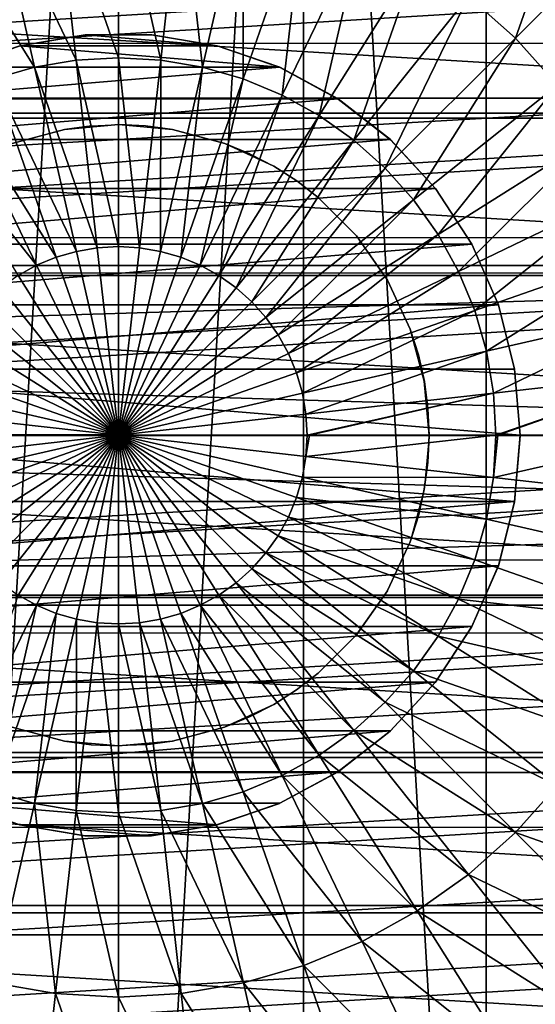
# Model space of a CAD drawing. Header units: millimetres. Extents: x -41.5 to 41.5, y -41.4 to 41.4.
# Tile 6 of 10: x -2.4 to 10.1, y -13.7 to 10. Entities that reach past the tile are written whole.
import ezdxf

# ---------------------------------------------------------------- set-up
doc = ezdxf.new("R2010")
doc.units = ezdxf.units.MM
doc.header["$LTSCALE"] = 65.185185
for name, color, linetype in [('1', 7, 'CONTINUOUS'), ('10', 7, 'CONTINUOUS'), ('11', 7, 'CONTINUOUS'), ('12', 7, 'CONTINUOUS'), ('13', 7, 'CONTINUOUS'), ('14', 7, 'CONTINUOUS'), ('2', 7, 'CONTINUOUS'), ('3', 7, 'CONTINUOUS'), ('4', 7, 'CONTINUOUS'), ('7', 7, 'CONTINUOUS'), ('8', 7, 'CONTINUOUS'), ('9', 7, 'CONTINUOUS')]:
    doc.layers.add(name, color=color, linetype=linetype)

msp = doc.modelspace()

# ---------------------------------------------------------------- linework, layer by layer
at = {"layer": '1', "linetype": 'Continuous'}
for points in [[(-2.565, 7.048, -20), (-1.303, 7.386, -20), (-2.563, 7.048, -755), (-2.565, 7.048, -20)], [(-2.563, 7.048, -755), (-1.303, 7.386, -20), (-1.301, 7.386, -755), (-2.563, 7.048, -755)], [(-1.303, 7.386, -20), (-0.653, 7.472, -20), (-1.301, 7.386, -755), (-1.303, 7.386, -20)], [(-0.653, 7.472, -20), (0.002, 7.5, -20), (-1.301, 7.386, -755), (-0.653, 7.472, -20)], [(0.002, 7.5, -20), (0.002, 7.5, -387.5), (-1.301, 7.386, -755), (0.002, 7.5, -20)], [(0.002, 7.5, -387.5), (0.002, 7.5, -755), (-1.301, 7.386, -755), (0.002, 7.5, -387.5)], [(-1.306, -7.385, -755), (-2.567, -7.047, -20), (-2.568, -7.047, -755), (-1.306, -7.385, -755)], [(-1.304, -7.386, -20), (-2.567, -7.047, -20), (-1.306, -7.385, -755), (-1.304, -7.386, -20)], [(-0.657, -7.471, -755), (-1.304, -7.386, -20), (-1.306, -7.385, -755), (-0.657, -7.471, -755)], [(-0.002, -7.5, -755), (-1.304, -7.386, -20), (-0.657, -7.471, -755), (-0.002, -7.5, -755)], [(-0.002, -7.5, -387.5), (-1.304, -7.386, -20), (-0.002, -7.5, -755), (-0.002, -7.5, -387.5)], [(-0.002, -7.5, -20), (-1.304, -7.386, -20), (-0.002, -7.5, -387.5), (-0.002, -7.5, -20)]]:
    msp.add_3dface(points, dxfattribs=at)
at = {"layer": '10', "linetype": 'Continuous'}
for points in [[(-38.517, 14.042, -15), (38.525, 14.02, -15), (-39.887, 9.476, -15), (-38.517, 14.042, -15)], [(38.525, 14.02, -15), (39.892, 9.454, -15), (-39.887, 9.476, -15), (38.525, 14.02, -15)], [(-39.887, 9.476, -15), (39.892, 9.454, -15), (-40.717, 4.782, -15), (-39.887, 9.476, -15)], [(39.892, 9.454, -15), (40.72, 4.759, -15), (-40.717, 4.782, -15), (39.892, 9.454, -15)], [(-40.717, 4.782, -15), (40.72, 4.759, -15), (-40.997, 0.023, -15), (-40.717, 4.782, -15)], [(40.72, 4.759, -15), (40.997, 0, -15), (-40.997, 0.023, -15), (40.72, 4.759, -15)], [(-40.997, 0.023, -15), (40.997, 0, -15), (-40.997, 0.011, -15), (-40.997, 0.023, -15)], [(-40.997, 0.011, -15), (40.997, 0, -15), (-40.997, 0, -15), (-40.997, 0.011, -15)], [(40.997, -0.023, -15), (-40.997, 0, -15), (40.997, -0.011, -15), (40.997, -0.023, -15)], [(-40.72, -4.759, -15), (-40.997, 0, -15), (40.997, -0.023, -15), (-40.72, -4.759, -15)], [(-40.997, 0, -15), (40.997, 0, -15), (40.997, -0.011, -15), (-40.997, 0, -15)], [(40.717, -4.782, -15), (-40.72, -4.759, -15), (40.997, -0.023, -15), (40.717, -4.782, -15)], [(-39.892, -9.454, -15), (-40.72, -4.759, -15), (40.717, -4.782, -15), (-39.892, -9.454, -15)], [(39.887, -9.476, -15), (-39.892, -9.454, -15), (40.717, -4.782, -15), (39.887, -9.476, -15)], [(-38.525, -14.02, -15), (-39.892, -9.454, -15), (39.887, -9.476, -15), (-38.525, -14.02, -15)], [(38.517, -14.042, -15), (-38.525, -14.02, -15), (39.887, -9.476, -15), (38.517, -14.042, -15)]]:
    msp.add_3dface(points, dxfattribs=at)
at = {"layer": '11', "linetype": 'Continuous'}
for points in [[(-4.47, 38.24, -4), (0, 38.5, -4), (-4.471, -38.24, -4), (-4.47, 38.24, -4)], [(0, 38.5, -4), (0, -38.5, -4), (-4.471, -38.24, -4), (0, 38.5, -4)], [(4.471, 38.24, -4), (0, -38.5, -4), (0, 38.5, -4), (4.471, 38.24, -4)], [(4.47, -38.24, -4), (0, -38.5, -4), (4.471, 38.24, -4), (4.47, -38.24, -4)], [(8.879, -37.462, -4), (4.47, -38.24, -4), (4.471, 38.24, -4), (8.879, -37.462, -4)], [(8.88, 37.462, -4), (8.879, -37.462, -4), (4.471, 38.24, -4), (8.88, 37.462, -4)], [(13.168, -36.178, -4), (8.879, -37.462, -4), (8.88, 37.462, -4), (13.168, -36.178, -4)], [(13.169, 36.178, -4), (13.168, -36.178, -4), (8.88, 37.462, -4), (13.169, 36.178, -4)]]:
    msp.add_3dface(points, dxfattribs=at)
at = {"layer": '12', "linetype": 'Continuous'}
for points in [[(-33.012, 8.137, -3.5), (-31.791, 12.057, -3.5), (31.791, 12.056, -3.5), (-33.012, 8.137, -3.5)], [(33.012, 8.136, -3.5), (-33.012, 8.137, -3.5), (31.791, 12.056, -3.5), (33.012, 8.136, -3.5)], [(-33.752, 4.099, -3.5), (-33.012, 8.137, -3.5), (33.012, 8.136, -3.5), (-33.752, 4.099, -3.5)], [(33.752, 4.098, -3.5), (-33.752, 4.099, -3.5), (33.012, 8.136, -3.5), (33.752, 4.098, -3.5)], [(-34, 0, -3.5), (-33.752, 4.099, -3.5), (34, 0, -3.5), (-34, 0, -3.5)], [(34, 0, -3.5), (-33.752, 4.099, -3.5), (33.752, 4.098, -3.5), (34, 0, -3.5)], [(33.752, -4.099, -3.5), (-34, 0, -3.5), (34, 0, -3.5), (33.752, -4.099, -3.5)], [(-33.752, -4.098, -3.5), (-34, 0, -3.5), (33.752, -4.099, -3.5), (-33.752, -4.098, -3.5)], [(-33.012, -8.136, -3.5), (-33.752, -4.098, -3.5), (33.752, -4.099, -3.5), (-33.012, -8.136, -3.5)], [(33.012, -8.137, -3.5), (-33.012, -8.136, -3.5), (33.752, -4.099, -3.5), (33.012, -8.137, -3.5)], [(-31.791, -12.056, -3.5), (-33.012, -8.136, -3.5), (33.012, -8.137, -3.5), (-31.791, -12.056, -3.5)], [(31.791, -12.057, -3.5), (-31.791, -12.056, -3.5), (33.012, -8.137, -3.5), (31.791, -12.057, -3.5)], [(-30.106, -15.8, -3.5), (-31.791, -12.056, -3.5), (31.791, -12.057, -3.5), (-30.106, -15.8, -3.5)], [(30.106, -15.8, -3.5), (-30.106, -15.8, -3.5), (31.791, -12.057, -3.5), (30.106, -15.8, -3.5)]]:
    msp.add_3dface(points, dxfattribs=at)
at = {"layer": '13', "linetype": 'Continuous'}
for points in [[(8.455, 10.602, 24.222), (9.589, 9.589, 24.222), (11.122, 13.947, 22.471), (8.455, 10.602, 24.222)], [(11.122, 13.947, 22.471), (9.589, 9.589, 24.222), (12.614, 12.614, 22.471), (11.122, 13.947, 22.471)], [(-1.518, 13.475, 24.222), (0, 9.115, 25.487), (0, 13.561, 24.222), (-1.518, 13.475, 24.222)], [(0, 13.561, 24.222), (1.021, 9.057, 25.487), (1.518, 13.475, 24.222), (0, 13.561, 24.222)], [(0, 9.115, 25.487), (1.021, 9.057, 25.487), (0, 13.561, 24.222), (0, 9.115, 25.487)], [(-3.017, 13.221, 24.222), (-1.021, 9.057, 25.487), (-1.518, 13.475, 24.222), (-3.017, 13.221, 24.222)], [(-1.021, 9.057, 25.487), (0, 9.115, 25.487), (-1.518, 13.475, 24.222), (-1.021, 9.057, 25.487)], [(1.021, 9.057, 25.487), (2.028, 8.886, 25.487), (1.518, 13.475, 24.222), (1.021, 9.057, 25.487)], [(1.518, 13.475, 24.222), (2.028, 8.886, 25.487), (3.017, 13.221, 24.222), (1.518, 13.475, 24.222)], [(-4.479, 12.8, 24.222), (-2.028, 8.886, 25.487), (-3.017, 13.221, 24.222), (-4.479, 12.8, 24.222)], [(-2.028, 8.886, 25.487), (-1.021, 9.057, 25.487), (-3.017, 13.221, 24.222), (-2.028, 8.886, 25.487)], [(2.028, 8.886, 25.487), (3.01, 8.603, 25.487), (3.017, 13.221, 24.222), (2.028, 8.886, 25.487)], [(3.017, 13.221, 24.222), (3.01, 8.603, 25.487), (4.479, 12.8, 24.222), (3.017, 13.221, 24.222)], [(-3.01, 8.603, 25.487), (-2.028, 8.886, 25.487), (-4.479, 12.8, 24.222), (-3.01, 8.603, 25.487)], [(3.01, 8.603, 25.487), (3.955, 8.212, 25.487), (4.479, 12.8, 24.222), (3.01, 8.603, 25.487)], [(4.479, 12.8, 24.222), (3.955, 8.212, 25.487), (5.884, 12.218, 24.222), (4.479, 12.8, 24.222)], [(9.589, 9.589, 24.222), (10.602, 8.455, 24.222), (12.614, 12.614, 22.471), (9.589, 9.589, 24.222)], [(3.955, 8.212, 25.487), (4.849, 7.718, 25.487), (5.884, 12.218, 24.222), (3.955, 8.212, 25.487)], [(5.884, 12.218, 24.222), (4.849, 7.718, 25.487), (7.215, 11.482, 24.222), (5.884, 12.218, 24.222)], [(4.849, 7.718, 25.487), (5.683, 7.126, 25.487), (7.215, 11.482, 24.222), (4.849, 7.718, 25.487)], [(7.215, 11.482, 24.222), (5.683, 7.126, 25.487), (8.455, 10.602, 24.222), (7.215, 11.482, 24.222)], [(5.683, 7.126, 25.487), (6.445, 6.445, 25.487), (8.455, 10.602, 24.222), (5.683, 7.126, 25.487)], [(8.455, 10.602, 24.222), (6.445, 6.445, 25.487), (9.589, 9.589, 24.222), (8.455, 10.602, 24.222)], [(6.445, 6.445, 25.487), (7.126, 5.683, 25.487), (9.589, 9.589, 24.222), (6.445, 6.445, 25.487)], [(9.589, 9.589, 24.222), (7.126, 5.683, 25.487), (10.602, 8.455, 24.222), (9.589, 9.589, 24.222)], [(-2.028, 8.886, 25.487), (-0.51, 4.527, 26.249), (-1.021, 9.057, 25.487), (-2.028, 8.886, 25.487)], [(-1.021, 9.057, 25.487), (0, 4.555, 26.249), (0, 9.115, 25.487), (-1.021, 9.057, 25.487)], [(-0.51, 4.527, 26.249), (0, 4.555, 26.249), (-1.021, 9.057, 25.487), (-0.51, 4.527, 26.249)], [(0, 9.115, 25.487), (0.51, 4.527, 26.249), (1.021, 9.057, 25.487), (0, 9.115, 25.487)], [(0, 4.555, 26.249), (0.51, 4.527, 26.249), (0, 9.115, 25.487), (0, 4.555, 26.249)], [(0.51, 4.527, 26.249), (1.014, 4.441, 26.249), (1.021, 9.057, 25.487), (0.51, 4.527, 26.249)], [(1.021, 9.057, 25.487), (1.014, 4.441, 26.249), (2.028, 8.886, 25.487), (1.021, 9.057, 25.487)], [(-3.01, 8.603, 25.487), (-1.014, 4.441, 26.249), (-2.028, 8.886, 25.487), (-3.01, 8.603, 25.487)], [(-1.014, 4.441, 26.249), (-0.51, 4.527, 26.249), (-2.028, 8.886, 25.487), (-1.014, 4.441, 26.249)], [(1.014, 4.441, 26.249), (1.505, 4.3, 26.249), (2.028, 8.886, 25.487), (1.014, 4.441, 26.249)], [(2.028, 8.886, 25.487), (1.505, 4.3, 26.249), (3.01, 8.603, 25.487), (2.028, 8.886, 25.487)], [(-3.955, 8.212, 25.487), (-1.505, 4.3, 26.249), (-3.01, 8.603, 25.487), (-3.955, 8.212, 25.487)], [(-1.505, 4.3, 26.249), (-1.014, 4.441, 26.249), (-3.01, 8.603, 25.487), (-1.505, 4.3, 26.249)], [(1.505, 4.3, 26.249), (1.977, 4.104, 26.249), (3.01, 8.603, 25.487), (1.505, 4.3, 26.249)], [(3.01, 8.603, 25.487), (1.977, 4.104, 26.249), (3.955, 8.212, 25.487), (3.01, 8.603, 25.487)], [(7.126, 5.683, 25.487), (7.718, 4.849, 25.487), (10.602, 8.455, 24.222), (7.126, 5.683, 25.487)], [(10.602, 8.455, 24.222), (7.718, 4.849, 25.487), (11.482, 7.215, 24.222), (10.602, 8.455, 24.222)], [(-4.849, 7.718, 25.487), (-1.977, 4.104, 26.249), (-3.955, 8.212, 25.487), (-4.849, 7.718, 25.487)], [(-1.977, 4.104, 26.249), (-1.505, 4.3, 26.249), (-3.955, 8.212, 25.487), (-1.977, 4.104, 26.249)], [(1.977, 4.104, 26.249), (2.424, 3.857, 26.249), (3.955, 8.212, 25.487), (1.977, 4.104, 26.249)], [(3.955, 8.212, 25.487), (2.424, 3.857, 26.249), (4.849, 7.718, 25.487), (3.955, 8.212, 25.487)], [(-2.424, 3.857, 26.249), (-1.977, 4.104, 26.249), (-4.849, 7.718, 25.487), (-2.424, 3.857, 26.249)], [(2.424, 3.857, 26.249), (2.84, 3.562, 26.249), (4.849, 7.718, 25.487), (2.424, 3.857, 26.249)], [(4.849, 7.718, 25.487), (2.84, 3.562, 26.249), (5.683, 7.126, 25.487), (4.849, 7.718, 25.487)], [(7.718, 4.849, 25.487), (8.212, 3.955, 25.487), (11.482, 7.215, 24.222), (7.718, 4.849, 25.487)], [(11.482, 7.215, 24.222), (8.212, 3.955, 25.487), (12.218, 5.884, 24.222), (11.482, 7.215, 24.222)], [(2.84, 3.562, 26.249), (3.221, 3.221, 26.249), (5.683, 7.126, 25.487), (2.84, 3.562, 26.249)], [(5.683, 7.126, 25.487), (3.221, 3.221, 26.249), (6.445, 6.445, 25.487), (5.683, 7.126, 25.487)], [(3.221, 3.221, 26.249), (3.562, 2.84, 26.249), (6.445, 6.445, 25.487), (3.221, 3.221, 26.249)], [(6.445, 6.445, 25.487), (3.562, 2.84, 26.249), (7.126, 5.683, 25.487), (6.445, 6.445, 25.487)], [(8.212, 3.955, 25.487), (8.603, 3.01, 25.487), (12.218, 5.884, 24.222), (8.212, 3.955, 25.487)], [(12.218, 5.884, 24.222), (8.603, 3.01, 25.487), (12.8, 4.479, 24.222), (12.218, 5.884, 24.222)], [(3.562, 2.84, 26.249), (3.857, 2.424, 26.249), (7.126, 5.683, 25.487), (3.562, 2.84, 26.249)], [(7.126, 5.683, 25.487), (3.857, 2.424, 26.249), (7.718, 4.849, 25.487), (7.126, 5.683, 25.487)], [(3.857, 2.424, 26.249), (4.104, 1.977, 26.249), (7.718, 4.849, 25.487), (3.857, 2.424, 26.249)], [(7.718, 4.849, 25.487), (4.104, 1.977, 26.249), (8.212, 3.955, 25.487), (7.718, 4.849, 25.487)], [(-1.014, 4.441, 26.249), (0, 0, 26.5), (-0.51, 4.527, 26.249), (-1.014, 4.441, 26.249)], [(-0.51, 4.527, 26.249), (0, 0, 26.5), (0, 4.555, 26.249), (-0.51, 4.527, 26.249)], [(0, 4.555, 26.249), (0, 0, 26.5), (0.51, 4.527, 26.249), (0, 4.555, 26.249)], [(0.51, 4.527, 26.249), (0, 0, 26.5), (1.014, 4.441, 26.249), (0.51, 4.527, 26.249)], [(-1.977, 4.104, 26.249), (0, 0, 26.5), (-1.505, 4.3, 26.249), (-1.977, 4.104, 26.249)], [(-1.505, 4.3, 26.249), (0, 0, 26.5), (-1.014, 4.441, 26.249), (-1.505, 4.3, 26.249)], [(1.014, 4.441, 26.249), (0, 0, 26.5), (1.505, 4.3, 26.249), (1.014, 4.441, 26.249)], [(1.505, 4.3, 26.249), (0, 0, 26.5), (1.977, 4.104, 26.249), (1.505, 4.3, 26.249)], [(8.603, 3.01, 25.487), (8.886, 2.028, 25.487), (12.8, 4.479, 24.222), (8.603, 3.01, 25.487)], [(12.8, 4.479, 24.222), (8.886, 2.028, 25.487), (13.221, 3.017, 24.222), (12.8, 4.479, 24.222)], [(-2.424, 3.857, 26.249), (0, 0, 26.5), (-1.977, 4.104, 26.249), (-2.424, 3.857, 26.249)], [(1.977, 4.104, 26.249), (0, 0, 26.5), (2.424, 3.857, 26.249), (1.977, 4.104, 26.249)], [(-2.84, 3.562, 26.249), (0, 0, 26.5), (-2.424, 3.857, 26.249), (-2.84, 3.562, 26.249)], [(2.424, 3.857, 26.249), (0, 0, 26.5), (2.84, 3.562, 26.249), (2.424, 3.857, 26.249)], [(4.104, 1.977, 26.249), (4.3, 1.505, 26.249), (8.212, 3.955, 25.487), (4.104, 1.977, 26.249)], [(8.212, 3.955, 25.487), (4.3, 1.505, 26.249), (8.603, 3.01, 25.487), (8.212, 3.955, 25.487)], [(-3.221, 3.221, 26.249), (0, 0, 26.5), (-2.84, 3.562, 26.249), (-3.221, 3.221, 26.249)], [(2.84, 3.562, 26.249), (0, 0, 26.5), (3.221, 3.221, 26.249), (2.84, 3.562, 26.249)], [(-3.562, 2.84, 26.249), (0, 0, 26.5), (-3.221, 3.221, 26.249), (-3.562, 2.84, 26.249)], [(3.221, 3.221, 26.249), (0, 0, 26.5), (3.562, 2.84, 26.249), (3.221, 3.221, 26.249)], [(4.3, 1.505, 26.249), (4.441, 1.014, 26.249), (8.603, 3.01, 25.487), (4.3, 1.505, 26.249)], [(8.603, 3.01, 25.487), (4.441, 1.014, 26.249), (8.886, 2.028, 25.487), (8.603, 3.01, 25.487)], [(8.886, 2.028, 25.487), (9.057, 1.021, 25.487), (13.221, 3.017, 24.222), (8.886, 2.028, 25.487)], [(13.221, 3.017, 24.222), (9.057, 1.021, 25.487), (13.475, 1.518, 24.222), (13.221, 3.017, 24.222)], [(-3.857, 2.424, 26.249), (0, 0, 26.5), (-3.562, 2.84, 26.249), (-3.857, 2.424, 26.249)], [(3.562, 2.84, 26.249), (0, 0, 26.5), (3.857, 2.424, 26.249), (3.562, 2.84, 26.249)], [(-4.104, 1.977, 26.249), (0, 0, 26.5), (-3.857, 2.424, 26.249), (-4.104, 1.977, 26.249)], [(3.857, 2.424, 26.249), (0, 0, 26.5), (4.104, 1.977, 26.249), (3.857, 2.424, 26.249)], [(-4.3, 1.505, 26.249), (0, 0, 26.5), (-4.104, 1.977, 26.249), (-4.3, 1.505, 26.249)], [(4.104, 1.977, 26.249), (0, 0, 26.5), (4.3, 1.505, 26.249), (4.104, 1.977, 26.249)], [(4.441, 1.014, 26.249), (4.527, 0.51, 26.249), (8.886, 2.028, 25.487), (4.441, 1.014, 26.249)], [(8.886, 2.028, 25.487), (4.527, 0.51, 26.249), (9.057, 1.021, 25.487), (8.886, 2.028, 25.487)], [(-4.441, 1.014, 26.249), (0, 0, 26.5), (-4.3, 1.505, 26.249), (-4.441, 1.014, 26.249)], [(4.3, 1.505, 26.249), (0, 0, 26.5), (4.441, 1.014, 26.249), (4.3, 1.505, 26.249)], [(9.057, 1.021, 25.487), (9.115, 0, 25.487), (13.475, 1.518, 24.222), (9.057, 1.021, 25.487)], [(9.115, 0, 25.487), (9.164, 0, 25.476), (13.475, 1.518, 24.222), (9.115, 0, 25.487)], [(13.475, 1.518, 24.222), (9.164, 0, 25.476), (13.561, 0, 24.222), (13.475, 1.518, 24.222)], [(-4.527, 0.51, 26.249), (0, 0, 26.5), (-4.441, 1.014, 26.249), (-4.527, 0.51, 26.249)], [(4.441, 1.014, 26.249), (0, 0, 26.5), (4.527, 0.51, 26.249), (4.441, 1.014, 26.249)], [(4.527, 0.51, 26.249), (4.555, 0, 26.249), (9.057, 1.021, 25.487), (4.527, 0.51, 26.249)], [(4.555, 0, 26.249), (4.611, 0, 26.243), (9.057, 1.021, 25.487), (4.555, 0, 26.249)], [(9.057, 1.021, 25.487), (4.611, 0, 26.243), (9.115, 0, 25.487), (9.057, 1.021, 25.487)], [(-4.555, 0, 26.249), (0, 0, 26.5), (-4.527, 0.51, 26.249), (-4.555, 0, 26.249)], [(4.527, 0.51, 26.249), (0, 0, 26.5), (4.555, 0, 26.249), (4.527, 0.51, 26.249)]]:
    msp.add_3dface(points, dxfattribs=at)
at = {"layer": '14', "linetype": 'Continuous'}
for points in [[(0, 0, 26.5), (-4.555, 0, 26.249), (-4.527, -0.51, 26.249), (0, 0, 26.5)], [(0, 0, 26.5), (-4.527, -0.51, 26.249), (-4.441, -1.014, 26.249), (0, 0, 26.5)], [(0, 0, 26.5), (-4.441, -1.014, 26.249), (-4.3, -1.505, 26.249), (0, 0, 26.5)], [(0, 0, 26.5), (-4.3, -1.505, 26.249), (-4.104, -1.977, 26.249), (0, 0, 26.5)], [(0, 0, 26.5), (-4.104, -1.977, 26.249), (-3.857, -2.424, 26.249), (0, 0, 26.5)], [(0, 0, 26.5), (-3.857, -2.424, 26.249), (-3.562, -2.84, 26.249), (0, 0, 26.5)], [(0, 0, 26.5), (-3.562, -2.84, 26.249), (-3.221, -3.221, 26.249), (0, 0, 26.5)], [(0, 0, 26.5), (-3.221, -3.221, 26.249), (-2.84, -3.562, 26.249), (0, 0, 26.5)], [(0, 0, 26.5), (-2.84, -3.562, 26.249), (-2.424, -3.857, 26.249), (0, 0, 26.5)], [(0, 0, 26.5), (-2.424, -3.857, 26.249), (-1.977, -4.104, 26.249), (0, 0, 26.5)], [(0, 0, 26.5), (-1.977, -4.104, 26.249), (-1.505, -4.3, 26.249), (0, 0, 26.5)], [(0, 0, 26.5), (-1.505, -4.3, 26.249), (-1.014, -4.441, 26.249), (0, 0, 26.5)], [(0, 0, 26.5), (-1.014, -4.441, 26.249), (-0.51, -4.527, 26.249), (0, 0, 26.5)], [(0, 0, 26.5), (-0.51, -4.527, 26.249), (0, -4.555, 26.249), (0, 0, 26.5)], [(0, 0, 26.5), (4.441, -1.014, 26.249), (4.527, -0.51, 26.249), (0, 0, 26.5)], [(0, 0, 26.5), (1.505, -4.3, 26.249), (1.977, -4.104, 26.249), (0, 0, 26.5)], [(0, 0, 26.5), (1.977, -4.104, 26.249), (2.424, -3.857, 26.249), (0, 0, 26.5)], [(0, 0, 26.5), (2.424, -3.857, 26.249), (2.84, -3.562, 26.249), (0, 0, 26.5)], [(0, 0, 26.5), (2.84, -3.562, 26.249), (3.221, -3.221, 26.249), (0, 0, 26.5)], [(0, 0, 26.5), (3.221, -3.221, 26.249), (3.562, -2.84, 26.249), (0, 0, 26.5)], [(0, 0, 26.5), (3.562, -2.84, 26.249), (3.857, -2.424, 26.249), (0, 0, 26.5)], [(0, 0, 26.5), (3.857, -2.424, 26.249), (4.104, -1.977, 26.249), (0, 0, 26.5)], [(0, 0, 26.5), (4.104, -1.977, 26.249), (4.3, -1.505, 26.249), (0, 0, 26.5)], [(0, 0, 26.5), (4.3, -1.505, 26.249), (4.441, -1.014, 26.249), (0, 0, 26.5)], [(0, 0, 26.5), (1.014, -4.441, 26.249), (1.505, -4.3, 26.249), (0, 0, 26.5)], [(0, 0, 26.5), (0, -4.555, 26.249), (0.51, -4.527, 26.249), (0, 0, 26.5)], [(0, 0, 26.5), (0.51, -4.527, 26.249), (1.014, -4.441, 26.249), (0, 0, 26.5)], [(4.555, 0, 26.249), (0, 0, 26.5), (4.527, -0.51, 26.249), (4.555, 0, 26.249)], [(4.611, 0, 26.243), (4.555, 0, 26.249), (4.527, -0.51, 26.249), (4.611, 0, 26.243)], [(9.115, 0, 25.487), (4.611, 0, 26.243), (4.527, -0.51, 26.249), (9.115, 0, 25.487)], [(9.057, -1.021, 25.487), (9.115, 0, 25.487), (4.527, -0.51, 26.249), (9.057, -1.021, 25.487)], [(13.475, -1.518, 24.222), (13.561, 0, 24.222), (9.057, -1.021, 25.487), (13.475, -1.518, 24.222)], [(9.164, 0, 25.476), (9.115, 0, 25.487), (9.057, -1.021, 25.487), (9.164, 0, 25.476)], [(13.561, 0, 24.222), (9.164, 0, 25.476), (9.057, -1.021, 25.487), (13.561, 0, 24.222)], [(4.441, -1.014, 26.249), (9.057, -1.021, 25.487), (4.527, -0.51, 26.249), (4.441, -1.014, 26.249)], [(4.3, -1.505, 26.249), (8.886, -2.028, 25.487), (4.441, -1.014, 26.249), (4.3, -1.505, 26.249)], [(8.886, -2.028, 25.487), (9.057, -1.021, 25.487), (4.441, -1.014, 26.249), (8.886, -2.028, 25.487)], [(8.886, -2.028, 25.487), (13.475, -1.518, 24.222), (9.057, -1.021, 25.487), (8.886, -2.028, 25.487)], [(4.104, -1.977, 26.249), (8.603, -3.01, 25.487), (4.3, -1.505, 26.249), (4.104, -1.977, 26.249)], [(8.603, -3.01, 25.487), (8.886, -2.028, 25.487), (4.3, -1.505, 26.249), (8.603, -3.01, 25.487)], [(13.221, -3.017, 24.222), (13.475, -1.518, 24.222), (8.886, -2.028, 25.487), (13.221, -3.017, 24.222)], [(3.857, -2.424, 26.249), (8.212, -3.955, 25.487), (4.104, -1.977, 26.249), (3.857, -2.424, 26.249)], [(8.212, -3.955, 25.487), (8.603, -3.01, 25.487), (4.104, -1.977, 26.249), (8.212, -3.955, 25.487)], [(8.603, -3.01, 25.487), (13.221, -3.017, 24.222), (8.886, -2.028, 25.487), (8.603, -3.01, 25.487)], [(3.562, -2.84, 26.249), (7.718, -4.849, 25.487), (3.857, -2.424, 26.249), (3.562, -2.84, 26.249)], [(7.718, -4.849, 25.487), (8.212, -3.955, 25.487), (3.857, -2.424, 26.249), (7.718, -4.849, 25.487)], [(3.221, -3.221, 26.249), (7.126, -5.683, 25.487), (3.562, -2.84, 26.249), (3.221, -3.221, 26.249)], [(7.126, -5.683, 25.487), (7.718, -4.849, 25.487), (3.562, -2.84, 26.249), (7.126, -5.683, 25.487)], [(8.212, -3.955, 25.487), (12.8, -4.479, 24.222), (8.603, -3.01, 25.487), (8.212, -3.955, 25.487)], [(12.8, -4.479, 24.222), (13.221, -3.017, 24.222), (8.603, -3.01, 25.487), (12.8, -4.479, 24.222)], [(2.84, -3.562, 26.249), (6.445, -6.445, 25.487), (3.221, -3.221, 26.249), (2.84, -3.562, 26.249)], [(6.445, -6.445, 25.487), (7.126, -5.683, 25.487), (3.221, -3.221, 26.249), (6.445, -6.445, 25.487)], [(2.424, -3.857, 26.249), (5.683, -7.126, 25.487), (2.84, -3.562, 26.249), (2.424, -3.857, 26.249)], [(5.683, -7.126, 25.487), (6.445, -6.445, 25.487), (2.84, -3.562, 26.249), (5.683, -7.126, 25.487)], [(-2.424, -3.857, 26.249), (-3.955, -8.212, 25.487), (-1.977, -4.104, 26.249), (-2.424, -3.857, 26.249)], [(1.977, -4.104, 26.249), (4.849, -7.718, 25.487), (2.424, -3.857, 26.249), (1.977, -4.104, 26.249)], [(4.849, -7.718, 25.487), (5.683, -7.126, 25.487), (2.424, -3.857, 26.249), (4.849, -7.718, 25.487)], [(7.718, -4.849, 25.487), (12.218, -5.884, 24.222), (8.212, -3.955, 25.487), (7.718, -4.849, 25.487)], [(12.218, -5.884, 24.222), (12.8, -4.479, 24.222), (8.212, -3.955, 25.487), (12.218, -5.884, 24.222)], [(-3.955, -8.212, 25.487), (-3.01, -8.603, 25.487), (-1.977, -4.104, 26.249), (-3.955, -8.212, 25.487)], [(-1.977, -4.104, 26.249), (-3.01, -8.603, 25.487), (-1.505, -4.3, 26.249), (-1.977, -4.104, 26.249)], [(1.505, -4.3, 26.249), (3.955, -8.212, 25.487), (1.977, -4.104, 26.249), (1.505, -4.3, 26.249)], [(3.955, -8.212, 25.487), (4.849, -7.718, 25.487), (1.977, -4.104, 26.249), (3.955, -8.212, 25.487)], [(-3.01, -8.603, 25.487), (-2.028, -8.886, 25.487), (-1.505, -4.3, 26.249), (-3.01, -8.603, 25.487)], [(-1.505, -4.3, 26.249), (-2.028, -8.886, 25.487), (-1.014, -4.441, 26.249), (-1.505, -4.3, 26.249)], [(-2.028, -8.886, 25.487), (-1.021, -9.057, 25.487), (-1.014, -4.441, 26.249), (-2.028, -8.886, 25.487)], [(-1.014, -4.441, 26.249), (-1.021, -9.057, 25.487), (-0.51, -4.527, 26.249), (-1.014, -4.441, 26.249)], [(0.51, -4.527, 26.249), (2.028, -8.886, 25.487), (1.014, -4.441, 26.249), (0.51, -4.527, 26.249)], [(1.014, -4.441, 26.249), (3.01, -8.603, 25.487), (1.505, -4.3, 26.249), (1.014, -4.441, 26.249)], [(2.028, -8.886, 25.487), (3.01, -8.603, 25.487), (1.014, -4.441, 26.249), (2.028, -8.886, 25.487)], [(3.01, -8.603, 25.487), (3.955, -8.212, 25.487), (1.505, -4.3, 26.249), (3.01, -8.603, 25.487)], [(-1.021, -9.057, 25.487), (0, -9.115, 25.487), (-0.51, -4.527, 26.249), (-1.021, -9.057, 25.487)], [(-0.51, -4.527, 26.249), (0, -9.115, 25.487), (0, -4.555, 26.249), (-0.51, -4.527, 26.249)], [(0, -4.555, 26.249), (1.021, -9.057, 25.487), (0.51, -4.527, 26.249), (0, -4.555, 26.249)], [(0, -9.115, 25.487), (1.021, -9.057, 25.487), (0, -4.555, 26.249), (0, -9.115, 25.487)], [(1.021, -9.057, 25.487), (2.028, -8.886, 25.487), (0.51, -4.527, 26.249), (1.021, -9.057, 25.487)], [(7.126, -5.683, 25.487), (11.482, -7.215, 24.222), (7.718, -4.849, 25.487), (7.126, -5.683, 25.487)], [(11.482, -7.215, 24.222), (12.218, -5.884, 24.222), (7.718, -4.849, 25.487), (11.482, -7.215, 24.222)], [(6.445, -6.445, 25.487), (10.602, -8.455, 24.222), (7.126, -5.683, 25.487), (6.445, -6.445, 25.487)], [(10.602, -8.455, 24.222), (11.482, -7.215, 24.222), (7.126, -5.683, 25.487), (10.602, -8.455, 24.222)], [(5.683, -7.126, 25.487), (9.589, -9.589, 24.222), (6.445, -6.445, 25.487), (5.683, -7.126, 25.487)], [(9.589, -9.589, 24.222), (10.602, -8.455, 24.222), (6.445, -6.445, 25.487), (9.589, -9.589, 24.222)], [(4.849, -7.718, 25.487), (8.455, -10.602, 24.222), (5.683, -7.126, 25.487), (4.849, -7.718, 25.487)], [(8.455, -10.602, 24.222), (9.589, -9.589, 24.222), (5.683, -7.126, 25.487), (8.455, -10.602, 24.222)], [(3.955, -8.212, 25.487), (7.215, -11.482, 24.222), (4.849, -7.718, 25.487), (3.955, -8.212, 25.487)], [(7.215, -11.482, 24.222), (8.455, -10.602, 24.222), (4.849, -7.718, 25.487), (7.215, -11.482, 24.222)], [(3.01, -8.603, 25.487), (5.884, -12.218, 24.222), (3.955, -8.212, 25.487), (3.01, -8.603, 25.487)], [(5.884, -12.218, 24.222), (7.215, -11.482, 24.222), (3.955, -8.212, 25.487), (5.884, -12.218, 24.222)], [(9.589, -9.589, 24.222), (13.947, -11.122, 22.471), (10.602, -8.455, 24.222), (9.589, -9.589, 24.222)], [(-3.01, -8.603, 25.487), (-3.017, -13.221, 24.222), (-2.028, -8.886, 25.487), (-3.01, -8.603, 25.487)], [(2.028, -8.886, 25.487), (4.479, -12.8, 24.222), (3.01, -8.603, 25.487), (2.028, -8.886, 25.487)], [(4.479, -12.8, 24.222), (5.884, -12.218, 24.222), (3.01, -8.603, 25.487), (4.479, -12.8, 24.222)], [(-3.017, -13.221, 24.222), (-1.518, -13.475, 24.222), (-2.028, -8.886, 25.487), (-3.017, -13.221, 24.222)], [(-2.028, -8.886, 25.487), (-1.518, -13.475, 24.222), (-1.021, -9.057, 25.487), (-2.028, -8.886, 25.487)], [(1.021, -9.057, 25.487), (3.017, -13.221, 24.222), (2.028, -8.886, 25.487), (1.021, -9.057, 25.487)], [(3.017, -13.221, 24.222), (4.479, -12.8, 24.222), (2.028, -8.886, 25.487), (3.017, -13.221, 24.222)], [(-1.518, -13.475, 24.222), (0, -13.561, 24.222), (-1.021, -9.057, 25.487), (-1.518, -13.475, 24.222)], [(-1.021, -9.057, 25.487), (0, -13.561, 24.222), (0, -9.115, 25.487), (-1.021, -9.057, 25.487)], [(0, -9.115, 25.487), (1.518, -13.475, 24.222), (1.021, -9.057, 25.487), (0, -9.115, 25.487)], [(0, -13.561, 24.222), (1.518, -13.475, 24.222), (0, -9.115, 25.487), (0, -13.561, 24.222)], [(1.518, -13.475, 24.222), (3.017, -13.221, 24.222), (1.021, -9.057, 25.487), (1.518, -13.475, 24.222)], [(8.455, -10.602, 24.222), (12.614, -12.614, 22.471), (9.589, -9.589, 24.222), (8.455, -10.602, 24.222)], [(12.614, -12.614, 22.471), (13.947, -11.122, 22.471), (9.589, -9.589, 24.222), (12.614, -12.614, 22.471)], [(7.215, -11.482, 24.222), (11.122, -13.947, 22.471), (8.455, -10.602, 24.222), (7.215, -11.482, 24.222)], [(11.122, -13.947, 22.471), (12.614, -12.614, 22.471), (8.455, -10.602, 24.222), (11.122, -13.947, 22.471)], [(5.884, -12.218, 24.222), (9.491, -15.104, 22.471), (7.215, -11.482, 24.222), (5.884, -12.218, 24.222)], [(9.491, -15.104, 22.471), (11.122, -13.947, 22.471), (7.215, -11.482, 24.222), (9.491, -15.104, 22.471)], [(4.479, -12.8, 24.222), (7.74, -16.072, 22.471), (5.884, -12.218, 24.222), (4.479, -12.8, 24.222)], [(7.74, -16.072, 22.471), (9.491, -15.104, 22.471), (5.884, -12.218, 24.222), (7.74, -16.072, 22.471)], [(3.017, -13.221, 24.222), (5.892, -16.837, 22.471), (4.479, -12.8, 24.222), (3.017, -13.221, 24.222)], [(5.892, -16.837, 22.471), (7.74, -16.072, 22.471), (4.479, -12.8, 24.222), (5.892, -16.837, 22.471)], [(-3.969, -17.391, 22.471), (-1.997, -17.726, 22.471), (-3.017, -13.221, 24.222), (-3.969, -17.391, 22.471)], [(-3.017, -13.221, 24.222), (-1.997, -17.726, 22.471), (-1.518, -13.475, 24.222), (-3.017, -13.221, 24.222)], [(1.518, -13.475, 24.222), (3.969, -17.391, 22.471), (3.017, -13.221, 24.222), (1.518, -13.475, 24.222)], [(3.969, -17.391, 22.471), (5.892, -16.837, 22.471), (3.017, -13.221, 24.222), (3.969, -17.391, 22.471)], [(-1.997, -17.726, 22.471), (0, -17.838, 22.471), (-1.518, -13.475, 24.222), (-1.997, -17.726, 22.471)], [(-1.518, -13.475, 24.222), (0, -17.838, 22.471), (0, -13.561, 24.222), (-1.518, -13.475, 24.222)], [(0, -13.561, 24.222), (1.997, -17.726, 22.471), (1.518, -13.475, 24.222), (0, -13.561, 24.222)], [(1.997, -17.726, 22.471), (3.969, -17.391, 22.471), (1.518, -13.475, 24.222), (1.997, -17.726, 22.471)], [(0, -17.838, 22.471), (1.997, -17.726, 22.471), (0, -13.561, 24.222), (0, -17.838, 22.471)]]:
    msp.add_3dface(points, dxfattribs=at)
at = {"layer": '2', "linetype": 'Continuous'}
for points in [[(0.002, 7.5, -387.5), (0.002, 7.5, -20), (1.304, 7.386, -20), (0.002, 7.5, -387.5)], [(0.002, 7.5, -755), (1.304, 7.386, -20), (0.657, 7.471, -755), (0.002, 7.5, -755)], [(0.002, 7.5, -755), (0.002, 7.5, -387.5), (1.304, 7.386, -20), (0.002, 7.5, -755)], [(0.657, 7.471, -755), (1.304, 7.386, -20), (1.306, 7.385, -755), (0.657, 7.471, -755)], [(1.304, 7.386, -20), (2.567, 7.047, -20), (1.306, 7.385, -755), (1.304, 7.386, -20)], [(1.306, 7.385, -755), (2.567, 7.047, -20), (2.568, 7.047, -755), (1.306, 7.385, -755)], [(2.567, 7.047, -20), (3.171, 6.797, -20), (2.568, 7.047, -755), (2.567, 7.047, -20)], [(2.568, 7.047, -755), (3.752, 6.494, -20), (3.753, 6.493, -755), (2.568, 7.047, -755)], [(3.171, 6.797, -20), (3.752, 6.494, -20), (2.568, 7.047, -755), (3.171, 6.797, -20)], [(3.752, 6.494, -20), (4.305, 6.142, -20), (3.753, 6.493, -755), (3.752, 6.494, -20)], [(3.753, 6.493, -755), (4.305, 6.142, -20), (4.306, 6.141, -755), (3.753, 6.493, -755)], [(4.305, 6.142, -20), (4.824, 5.743, -20), (4.306, 6.141, -755), (4.305, 6.142, -20)], [(4.306, 6.141, -755), (4.824, 5.743, -20), (4.825, 5.742, -755), (4.306, 6.141, -755)], [(4.824, 5.743, -20), (5.747, 4.819, -20), (4.825, 5.742, -755), (4.824, 5.743, -20)], [(4.825, 5.742, -755), (5.747, 4.819, -20), (5.748, 4.817, -755), (4.825, 5.742, -755)], [(5.747, 4.819, -20), (6.496, 3.749, -20), (5.748, 4.817, -755), (5.747, 4.819, -20)], [(5.748, 4.817, -755), (6.496, 3.749, -20), (6.497, 3.747, -755), (5.748, 4.817, -755)], [(6.496, 3.749, -20), (7.048, 2.565, -20), (6.497, 3.747, -755), (6.496, 3.749, -20)], [(6.497, 3.747, -755), (7.048, 2.565, -20), (7.048, 2.565, -755), (6.497, 3.747, -755)], [(7.048, 2.565, -20), (7.245, 1.94, -20), (7.048, 2.565, -755), (7.048, 2.565, -20)], [(7.048, 2.565, -755), (7.245, 1.94, -20), (7.386, 1.303, -755), (7.048, 2.565, -755)], [(7.245, 1.94, -20), (7.387, 1.3, -20), (7.386, 1.303, -755), (7.245, 1.94, -20)], [(7.386, 1.303, -755), (7.472, 0.65, -20), (7.5, 0, -755), (7.386, 1.303, -755)], [(7.387, 1.3, -20), (7.472, 0.65, -20), (7.386, 1.303, -755), (7.387, 1.3, -20)], [(7.472, 0.65, -20), (7.5, -0.004, -20), (7.5, 0, -755), (7.472, 0.65, -20)], [(7.5, 0, -755), (7.5, -0.004, -20), (7.471, -0.654, -755), (7.5, 0, -755)], [(7.5, -0.004, -20), (7.385, -1.306, -20), (7.471, -0.654, -755), (7.5, -0.004, -20)], [(7.471, -0.654, -755), (7.385, -1.306, -20), (7.386, -1.303, -755), (7.471, -0.654, -755)], [(7.385, -1.306, -20), (7.047, -2.568, -20), (7.244, -1.943, -755), (7.385, -1.306, -20)], [(7.386, -1.303, -755), (7.385, -1.306, -20), (7.244, -1.943, -755), (7.386, -1.303, -755)], [(7.244, -1.943, -755), (7.047, -2.568, -20), (7.047, -2.568, -755), (7.244, -1.943, -755)], [(7.047, -2.568, -755), (6.495, -3.75, -20), (6.494, -3.752, -755), (7.047, -2.568, -755)], [(7.047, -2.568, -20), (6.495, -3.75, -20), (7.047, -2.568, -755), (7.047, -2.568, -20)], [(6.494, -3.752, -755), (5.746, -4.82, -20), (5.744, -4.822, -755), (6.494, -3.752, -755)], [(6.495, -3.75, -20), (5.746, -4.82, -20), (6.494, -3.752, -755), (6.495, -3.75, -20)], [(5.744, -4.822, -755), (4.822, -5.744, -20), (4.821, -5.745, -755), (5.744, -4.822, -755)], [(5.746, -4.82, -20), (4.822, -5.744, -20), (5.744, -4.822, -755), (5.746, -4.82, -20)], [(4.821, -5.745, -755), (4.303, -6.143, -20), (4.302, -6.144, -755), (4.821, -5.745, -755)], [(4.822, -5.744, -20), (4.303, -6.143, -20), (4.821, -5.745, -755), (4.822, -5.744, -20)], [(4.302, -6.144, -755), (3.75, -6.495, -20), (3.749, -6.496, -755), (4.302, -6.144, -755)], [(4.303, -6.143, -20), (3.75, -6.495, -20), (4.302, -6.144, -755), (4.303, -6.143, -20)], [(3.75, -6.495, -20), (2.565, -7.048, -20), (3.749, -6.496, -755), (3.75, -6.495, -20)], [(3.749, -6.496, -755), (2.565, -7.048, -20), (3.168, -6.798, -755), (3.749, -6.496, -755)], [(3.168, -6.798, -755), (2.565, -7.048, -20), (2.563, -7.048, -755), (3.168, -6.798, -755)], [(2.563, -7.048, -755), (1.303, -7.386, -20), (1.301, -7.386, -755), (2.563, -7.048, -755)], [(2.565, -7.048, -20), (1.303, -7.386, -20), (2.563, -7.048, -755), (2.565, -7.048, -20)], [(-0.002, -7.5, -387.5), (-0.002, -7.5, -755), (1.301, -7.386, -755), (-0.002, -7.5, -387.5)], [(0.653, -7.472, -20), (-0.002, -7.5, -20), (1.301, -7.386, -755), (0.653, -7.472, -20)], [(-0.002, -7.5, -20), (-0.002, -7.5, -387.5), (1.301, -7.386, -755), (-0.002, -7.5, -20)], [(1.303, -7.386, -20), (0.653, -7.472, -20), (1.301, -7.386, -755), (1.303, -7.386, -20)]]:
    msp.add_3dface(points, dxfattribs=at)
at = {"layer": '3', "linetype": 'Continuous'}
for points in [[(-29.92, 11.347, -730), (-31.07, 7.658, -730), (31.07, 7.659, -730), (-29.92, 11.347, -730)], [(29.92, 11.348, -730), (-29.92, 11.347, -730), (31.07, 7.659, -730), (29.92, 11.348, -730)], [(-31.07, 7.658, -730), (-31.767, 3.858, -730), (31.767, 3.858, -730), (-31.07, 7.658, -730)], [(31.07, 7.659, -730), (-31.07, 7.658, -730), (31.767, 3.858, -730), (31.07, 7.659, -730)], [(-31.767, 3.858, -730), (-32, 0, -730), (31.767, 3.858, -730), (-31.767, 3.858, -730)], [(-32, 0, -730), (32, 0, -730), (31.767, 3.858, -730), (-32, 0, -730)], [(-31.767, -3.858, -730), (32, 0, -730), (-32, 0, -730), (-31.767, -3.858, -730)], [(31.767, -3.858, -730), (32, 0, -730), (-31.767, -3.858, -730), (31.767, -3.858, -730)], [(-31.07, -7.659, -730), (31.07, -7.658, -730), (-31.767, -3.858, -730), (-31.07, -7.659, -730)], [(31.07, -7.658, -730), (31.767, -3.858, -730), (-31.767, -3.858, -730), (31.07, -7.658, -730)], [(29.92, -11.347, -730), (31.07, -7.658, -730), (-31.07, -7.659, -730), (29.92, -11.347, -730)], [(-29.92, -11.348, -730), (29.92, -11.347, -730), (-31.07, -7.659, -730), (-29.92, -11.348, -730)], [(28.335, -14.871, -730), (29.92, -11.347, -730), (-29.92, -11.348, -730), (28.335, -14.871, -730)], [(-28.334, -14.871, -730), (28.335, -14.871, -730), (-29.92, -11.348, -730), (-28.334, -14.871, -730)]]:
    msp.add_3dface(points, dxfattribs=at)
at = {"layer": '4', "linetype": 'Continuous'}
for points in [[(-30.388, 11.526, -733), (30.388, 11.525, -733), (-31.555, 7.779, -733), (-30.388, 11.526, -733)], [(30.388, 11.525, -733), (31.556, 7.778, -733), (-31.555, 7.779, -733), (30.388, 11.525, -733)], [(-31.555, 7.779, -733), (31.556, 7.778, -733), (-32.263, 3.919, -733), (-31.555, 7.779, -733)], [(31.556, 7.778, -733), (32.263, 3.918, -733), (-32.263, 3.919, -733), (31.556, 7.778, -733)], [(-32.263, 3.919, -733), (32.263, 3.918, -733), (-32.441, 1.963, -733), (-32.263, 3.919, -733)], [(32.263, 3.918, -733), (32.5, 0, -733), (-32.441, 1.963, -733), (32.263, 3.918, -733)], [(-32.441, 1.963, -733), (32.5, 0, -733), (-32.5, 0, -733), (-32.441, 1.963, -733)], [(-32.263, -3.918, -733), (-32.5, 0, -733), (32.441, -1.963, -733), (-32.263, -3.918, -733)], [(-32.5, 0, -733), (32.5, 0, -733), (32.441, -1.963, -733), (-32.5, 0, -733)], [(32.263, -3.919, -733), (-32.263, -3.918, -733), (32.441, -1.963, -733), (32.263, -3.919, -733)], [(-31.556, -7.778, -733), (-32.263, -3.918, -733), (32.263, -3.919, -733), (-31.556, -7.778, -733)], [(31.555, -7.779, -733), (-31.556, -7.778, -733), (32.263, -3.919, -733), (31.555, -7.779, -733)], [(-30.388, -11.525, -733), (-31.556, -7.778, -733), (31.555, -7.779, -733), (-30.388, -11.525, -733)], [(30.388, -11.526, -733), (-30.388, -11.525, -733), (31.555, -7.779, -733), (30.388, -11.526, -733)], [(-28.777, -15.104, -733), (-30.388, -11.525, -733), (30.388, -11.526, -733), (-28.777, -15.104, -733)], [(28.777, -15.105, -733), (-28.777, -15.104, -733), (30.388, -11.526, -733), (28.777, -15.105, -733)]]:
    msp.add_3dface(points, dxfattribs=at)
at = {"layer": '7', "linetype": 'Continuous'}
for points in [[(9.7, 0, -770), (9.7, -0.016, -734), (9.568, -1.597, -770), (9.7, 0, -770)], [(9.7, 0, -734), (9.7, -0.008, -734), (9.7, 0, -770), (9.7, 0, -734)], [(9.7, -0.008, -734), (9.7, -0.016, -734), (9.7, 0, -770), (9.7, -0.008, -734)], [(9.568, -1.597, -770), (9.7, -0.016, -734), (9.565, -1.612, -734), (9.568, -1.597, -770)], [(9.17, -3.163, -734), (9.174, -3.15, -770), (9.565, -1.612, -734), (9.17, -3.163, -734)], [(9.174, -3.15, -770), (9.568, -1.597, -770), (9.565, -1.612, -734), (9.174, -3.15, -770)], [(8.524, -4.629, -734), (8.531, -4.617, -770), (9.17, -3.163, -734), (8.524, -4.629, -734)], [(8.531, -4.617, -770), (9.174, -3.15, -770), (9.17, -3.163, -734), (8.531, -4.617, -770)], [(7.647, -5.968, -734), (7.654, -5.959, -770), (8.524, -4.629, -734), (7.647, -5.968, -734)], [(7.654, -5.959, -770), (8.531, -4.617, -770), (8.524, -4.629, -734), (7.654, -5.959, -770)], [(6.561, -7.145, -734), (6.569, -7.137, -770), (7.647, -5.968, -734), (6.561, -7.145, -734)], [(6.569, -7.137, -770), (7.654, -5.959, -770), (7.647, -5.968, -734), (6.569, -7.137, -770)], [(5.296, -8.127, -734), (5.305, -8.121, -770), (6.561, -7.145, -734), (5.296, -8.127, -734)], [(5.305, -8.121, -770), (6.569, -7.137, -770), (6.561, -7.145, -734), (5.305, -8.121, -770)], [(3.887, -8.887, -734), (3.896, -8.883, -770), (5.296, -8.127, -734), (3.887, -8.887, -734)], [(3.896, -8.883, -770), (5.305, -8.121, -770), (5.296, -8.127, -734), (3.896, -8.883, -770)], [(-3.896, -8.883, -770), (-2.381, -9.403, -770), (-2.388, -9.402, -734), (-3.896, -8.883, -770)], [(2.372, -9.405, -734), (2.381, -9.403, -770), (3.887, -8.887, -734), (2.372, -9.405, -734)], [(2.381, -9.403, -770), (3.896, -8.883, -770), (3.887, -8.887, -734), (2.381, -9.403, -770)], [(-2.388, -9.402, -734), (-2.381, -9.403, -770), (-0.809, -9.666, -734), (-2.388, -9.402, -734)], [(-2.381, -9.403, -770), (-0.801, -9.667, -770), (-0.809, -9.666, -734), (-2.381, -9.403, -770)], [(0.793, -9.668, -734), (0.801, -9.667, -770), (2.372, -9.405, -734), (0.793, -9.668, -734)], [(0.801, -9.667, -770), (2.381, -9.403, -770), (2.372, -9.405, -734), (0.801, -9.667, -770)], [(-0.809, -9.666, -734), (-0.801, -9.667, -770), (0.793, -9.668, -734), (-0.809, -9.666, -734)], [(-0.801, -9.667, -770), (0.801, -9.667, -770), (0.793, -9.668, -734), (-0.801, -9.667, -770)]]:
    msp.add_3dface(points, dxfattribs=at)
at = {"layer": '8', "linetype": 'Continuous'}
for points in [[(-0.801, 9.667, -770), (-2.381, 9.403, -770), (-2.372, 9.405, -734), (-0.801, 9.667, -770)], [(-0.793, 9.668, -734), (-0.801, 9.667, -770), (-2.372, 9.405, -734), (-0.793, 9.668, -734)], [(0.801, 9.667, -770), (-0.801, 9.667, -770), (-0.793, 9.668, -734), (0.801, 9.667, -770)], [(0.809, 9.666, -734), (0.801, 9.667, -770), (-0.793, 9.668, -734), (0.809, 9.666, -734)], [(2.381, 9.403, -770), (0.801, 9.667, -770), (0.809, 9.666, -734), (2.381, 9.403, -770)], [(2.388, 9.402, -734), (2.381, 9.403, -770), (0.809, 9.666, -734), (2.388, 9.402, -734)], [(-2.381, 9.403, -770), (-3.896, 8.883, -770), (-3.887, 8.887, -734), (-2.381, 9.403, -770)], [(-2.372, 9.405, -734), (-2.381, 9.403, -770), (-3.887, 8.887, -734), (-2.372, 9.405, -734)], [(3.896, 8.883, -770), (2.381, 9.403, -770), (2.388, 9.402, -734), (3.896, 8.883, -770)], [(3.902, 8.881, -734), (3.896, 8.883, -770), (2.388, 9.402, -734), (3.902, 8.881, -734)], [(5.305, 8.121, -770), (3.896, 8.883, -770), (3.902, 8.881, -734), (5.305, 8.121, -770)], [(5.31, 8.118, -734), (5.305, 8.121, -770), (3.902, 8.881, -734), (5.31, 8.118, -734)], [(6.57, 7.137, -770), (5.305, 8.121, -770), (5.31, 8.118, -734), (6.57, 7.137, -770)], [(6.573, 7.134, -734), (6.57, 7.137, -770), (5.31, 8.118, -734), (6.573, 7.134, -734)], [(7.654, 5.958, -770), (6.57, 7.137, -770), (6.573, 7.134, -734), (7.654, 5.958, -770)], [(7.657, 5.955, -734), (7.654, 5.958, -770), (6.573, 7.134, -734), (7.657, 5.955, -734)], [(8.531, 4.617, -770), (7.654, 5.958, -770), (7.657, 5.955, -734), (8.531, 4.617, -770)], [(8.532, 4.614, -734), (8.531, 4.617, -770), (7.657, 5.955, -734), (8.532, 4.614, -734)], [(9.174, 3.15, -770), (8.531, 4.617, -770), (8.532, 4.614, -734), (9.174, 3.15, -770)], [(9.175, 3.148, -734), (9.174, 3.15, -770), (8.532, 4.614, -734), (9.175, 3.148, -734)], [(9.568, 1.597, -770), (9.174, 3.15, -770), (9.175, 3.148, -734), (9.568, 1.597, -770)], [(9.568, 1.596, -734), (9.568, 1.597, -770), (9.175, 3.148, -734), (9.568, 1.596, -734)], [(9.7, 0, -734), (9.7, 0, -770), (9.568, 1.597, -770), (9.7, 0, -734)], [(9.7, 0, -734), (9.568, 1.597, -770), (9.568, 1.596, -734), (9.7, 0, -734)]]:
    msp.add_3dface(points, dxfattribs=at)
at = {"layer": '9', "linetype": 'Continuous'}
for points in [[(-2.381, 9.403, -770), (-0.801, 9.667, -770), (2.381, 9.403, -770), (-2.381, 9.403, -770)], [(-0.801, 9.667, -770), (0.801, 9.667, -770), (2.381, 9.403, -770), (-0.801, 9.667, -770)], [(-3.896, 8.883, -770), (-2.381, 9.403, -770), (3.896, 8.883, -770), (-3.896, 8.883, -770)], [(-2.381, 9.403, -770), (2.381, 9.403, -770), (3.896, 8.883, -770), (-2.381, 9.403, -770)], [(-5.305, 8.121, -770), (3.896, 8.883, -770), (5.305, 8.121, -770), (-5.305, 8.121, -770)], [(-5.305, 8.121, -770), (-3.896, 8.883, -770), (3.896, 8.883, -770), (-5.305, 8.121, -770)], [(-6.569, 7.137, -770), (5.305, 8.121, -770), (6.57, 7.137, -770), (-6.569, 7.137, -770)], [(-6.569, 7.137, -770), (-5.305, 8.121, -770), (5.305, 8.121, -770), (-6.569, 7.137, -770)], [(-7.654, 5.959, -770), (6.57, 7.137, -770), (7.654, 5.958, -770), (-7.654, 5.959, -770)], [(-7.654, 5.959, -770), (-6.569, 7.137, -770), (6.57, 7.137, -770), (-7.654, 5.959, -770)], [(-8.531, 4.617, -770), (-7.654, 5.959, -770), (7.654, 5.958, -770), (-8.531, 4.617, -770)], [(-8.531, 4.617, -770), (7.654, 5.958, -770), (8.531, 4.617, -770), (-8.531, 4.617, -770)], [(-9.174, 3.15, -770), (8.531, 4.617, -770), (9.174, 3.15, -770), (-9.174, 3.15, -770)], [(-9.174, 3.15, -770), (-8.531, 4.617, -770), (8.531, 4.617, -770), (-9.174, 3.15, -770)], [(-9.568, 1.597, -770), (-9.174, 3.15, -770), (9.174, 3.15, -770), (-9.568, 1.597, -770)], [(-9.568, 1.597, -770), (9.174, 3.15, -770), (9.568, 1.597, -770), (-9.568, 1.597, -770)], [(9.7, 0, -770), (-9.7, 0, -770), (-9.568, 1.597, -770), (9.7, 0, -770)], [(9.7, 0, -770), (-9.568, 1.597, -770), (9.568, 1.597, -770), (9.7, 0, -770)], [(9.568, -1.597, -770), (-9.568, -1.597, -770), (-9.7, 0, -770), (9.568, -1.597, -770)], [(9.7, 0, -770), (9.568, -1.597, -770), (-9.7, 0, -770), (9.7, 0, -770)], [(9.568, -1.597, -770), (-9.174, -3.15, -770), (-9.568, -1.597, -770), (9.568, -1.597, -770)], [(9.568, -1.597, -770), (9.174, -3.15, -770), (-9.174, -3.15, -770), (9.568, -1.597, -770)], [(9.174, -3.15, -770), (-8.531, -4.617, -770), (-9.174, -3.15, -770), (9.174, -3.15, -770)], [(9.174, -3.15, -770), (8.531, -4.617, -770), (-8.531, -4.617, -770), (9.174, -3.15, -770)], [(8.531, -4.617, -770), (-7.654, -5.958, -770), (-8.531, -4.617, -770), (8.531, -4.617, -770)], [(8.531, -4.617, -770), (7.654, -5.959, -770), (-7.654, -5.958, -770), (8.531, -4.617, -770)], [(7.654, -5.959, -770), (-6.57, -7.137, -770), (-7.654, -5.958, -770), (7.654, -5.959, -770)], [(7.654, -5.959, -770), (6.569, -7.137, -770), (-6.57, -7.137, -770), (7.654, -5.959, -770)], [(6.569, -7.137, -770), (-5.305, -8.121, -770), (-6.57, -7.137, -770), (6.569, -7.137, -770)], [(6.569, -7.137, -770), (5.305, -8.121, -770), (-5.305, -8.121, -770), (6.569, -7.137, -770)], [(5.305, -8.121, -770), (-3.896, -8.883, -770), (-5.305, -8.121, -770), (5.305, -8.121, -770)], [(5.305, -8.121, -770), (3.896, -8.883, -770), (-3.896, -8.883, -770), (5.305, -8.121, -770)], [(3.896, -8.883, -770), (2.381, -9.403, -770), (-3.896, -8.883, -770), (3.896, -8.883, -770)], [(2.381, -9.403, -770), (-2.381, -9.403, -770), (-3.896, -8.883, -770), (2.381, -9.403, -770)], [(2.381, -9.403, -770), (0.801, -9.667, -770), (-2.381, -9.403, -770), (2.381, -9.403, -770)], [(0.801, -9.667, -770), (-0.801, -9.667, -770), (-2.381, -9.403, -770), (0.801, -9.667, -770)]]:
    msp.add_3dface(points, dxfattribs=at)

doc.saveas('drawing.dxf')
